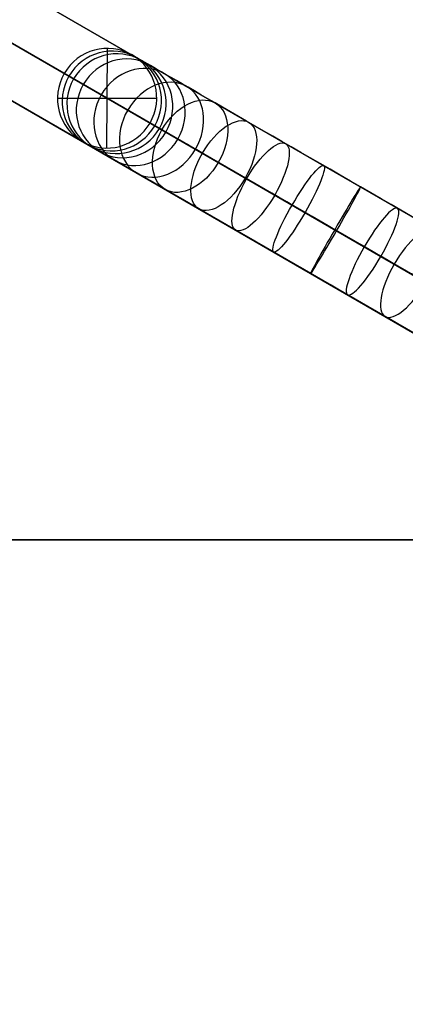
# Model space of a CAD drawing. Header units: millimetres. Extents: x -160 to 160, y -175 to 160.
# Tile 4 of 11: x -51 to -28, y -28 to 31. Entities that reach past the tile are written whole.
import ezdxf

# ---------------------------------------------------------------- set-up
doc = ezdxf.new("R2010")
doc.units = ezdxf.units.MM
doc.header["$MEASUREMENT"] = 0
doc.layers.add('Predefinito', color=7, linetype='Continuous')

msp = doc.modelspace()

# ---------------------------------------------------------------- linework, layer by layer
at = {"layer": 'Predefinito'}
for p, q in [((9.959, -2.286, 1423.463), (-139.936, 84.256, 1509.249)), ((7.305, -4.218, 1420.775), (-142.59, 82.324, 1506.561)), ((-140.282, 80.992, 1511.937), (9.612, -5.55, 1426.151)), ((6.959, -7.482, 1423.463), (-142.936, 79.06, 1509.249)), ((-130.553, 78.839, 1531.778), (-12.821, 10.866, 1468.385)), ((-15.419, 8.902, 1465.666), (-133.151, 76.875, 1529.059)), ((-130.955, 75.607, 1534.497), (-13.223, 7.634, 1471.104)), ((-133.553, 73.643, 1531.778), (-15.821, 5.67, 1468.385)), ((-45.973, 23.536, 1376.796), (-45.928, 29.523, 1376.407)), ((-44.45, 29.128, 1376.601), (-43.885, 28.801, 1371.644)), ((-47.961, 27.69, 1371.252), (-48.526, 28.017, 1376.21)), ((-48.931, 26.53, 1376.261), (-42.97, 26.53, 1376.941)), ((-43.375, 25.042, 1376.993), (-42.809, 24.716, 1372.035)), ((-47.45, 23.931, 1376.601), (-46.885, 23.605, 1371.644)), ((-160, 0.02, -0.078), (160, 0.02, -0.078)), ((160, 0.02, -10.078), (-160, 0.02, -10.078))]:
    msp.add_line(p, q, dxfattribs=at)
for centre, start, end in [((0, 0.02, -0.078), 0, 180), ((0, 0.02, -10.078), 0, 180), ((0, 0.02, -5.078), 0, 180), ((0, 0.02, -0.078), 180, 0), ((0, 0.02, -10.078), 180, 0), ((0, 0.02, -5.078), 180, 0)]:
    msp.add_arc(centre, 160, start, end, dxfattribs=at)
at = {"layer": 'Predefinito', "extrusion": (-0.113039, 0.065263, 0.991445)}
for centre, start, end in [((0, 127.077, 1369.25), 90, 270), ((0, 127.077, 1366.75), 90, 270), ((0, 127.077, 1371.75), 90, 270), ((0, 127.077, 1369.25), 270, 90), ((0, 127.077, 1371.75), 270, 90), ((0, 127.077, 1366.75), 270, 90)]:
    msp.add_arc(centre, 3, start, end, dxfattribs=at)
at = {"layer": 'Predefinito', "extrusion": (-0.258288, 0.149123, 0.954489)}
for start, end in [(90, 270), (270, 90)]:
    msp.add_arc((0, 358.844, 1322.283), 3, start, end, dxfattribs=at)
at = {"layer": 'Predefinito', "extrusion": (-0.402758, 0.232533, 0.885276)}
for start, end in [(90, 270), (270, 90)]:
    msp.add_arc((0, 590.586, 1233.473), 3, start, end, dxfattribs=at)
at = {"layer": 'Predefinito', "extrusion": (0.5, 0.866025, 2.17365e-14)}
msp.add_arc((37.535, 1373.602, 3), 15, 185.00013, 352.50002, dxfattribs=at)
at = {"layer": 'Predefinito', "extrusion": (-0.538487, 0.310895, 0.783183)}
for start, end in [(90, 270), (270, 90)]:
    msp.add_arc((0, 809.697, 1099.121), 3, start, end, dxfattribs=at)
at = {"layer": 'Predefinito', "extrusion": (0.5, 0.866025, 3.62777e-15)}
msp.add_arc((37.535, 1373.602), 18, 185.00013, 352.50002, dxfattribs=at)
at = {"layer": 'Predefinito', "extrusion": (0.657301, -0.379493, -0.651108)}
for start, end in [(270, 90), (90, 270)]:
    msp.add_arc((0, 1003.104, -922.851), 3, start, end, dxfattribs=at)
at = {"layer": 'Predefinito', "extrusion": (0.752278, -0.434328, -0.495416)}
for start, end in [(270, 90), (90, 270)]:
    msp.add_arc((0, 1159.592, -713.11), 3, start, end, dxfattribs=at)
at = {"layer": 'Predefinito', "extrusion": (0.5, 0.866025, -2.56692e-14)}
msp.add_arc((37.535, 1373.602), 12, 185.00013, 352.50002, dxfattribs=at)
at = {"layer": 'Predefinito', "extrusion": (0.819017, -0.472859, -0.324986)}
for start, end in [(270, 90), (90, 270)]:
    msp.add_arc((0, 1271.843, -481.899), 3, start, end, dxfattribs=at)
at = {"layer": 'Predefinito', "extrusion": (0.5, 0.866025, 1.22435e-14)}
msp.add_arc((37.535, 1373.602, -3), 15, 185.00013, 352.50002, dxfattribs=at)
at = {"layer": 'Predefinito', "extrusion": (0.856283, -0.494375, -0.149578)}
for start, end in [(270, 90), (90, 270)]:
    msp.add_arc((0, 1337.534, -242.574), 3, start, end, dxfattribs=at)
at = {"layer": 'Predefinito', "extrusion": (0.865819, -0.499881, 0.021814)}
for start, end in [(270, 90), (90, 270)]:
    msp.add_arc((0, 1359.094, -7.563), 3, start, end, dxfattribs=at)
at = {"layer": 'Predefinito', "extrusion": (0.849818, -0.490643, 0.19256)}
for start, end in [(270, 90), (90, 270)]:
    msp.add_arc((0, 1340.123, 227.668), 3, start, end, dxfattribs=at)
at = {"layer": 'Predefinito', "extrusion": (0.805962, -0.465323, 0.365923)}
for start, end in [(270, 90), (90, 270)]:
    msp.add_arc((0, 1277.071, 467.701), 3, start, end, dxfattribs=at)

doc.saveas('drawing.dxf')
